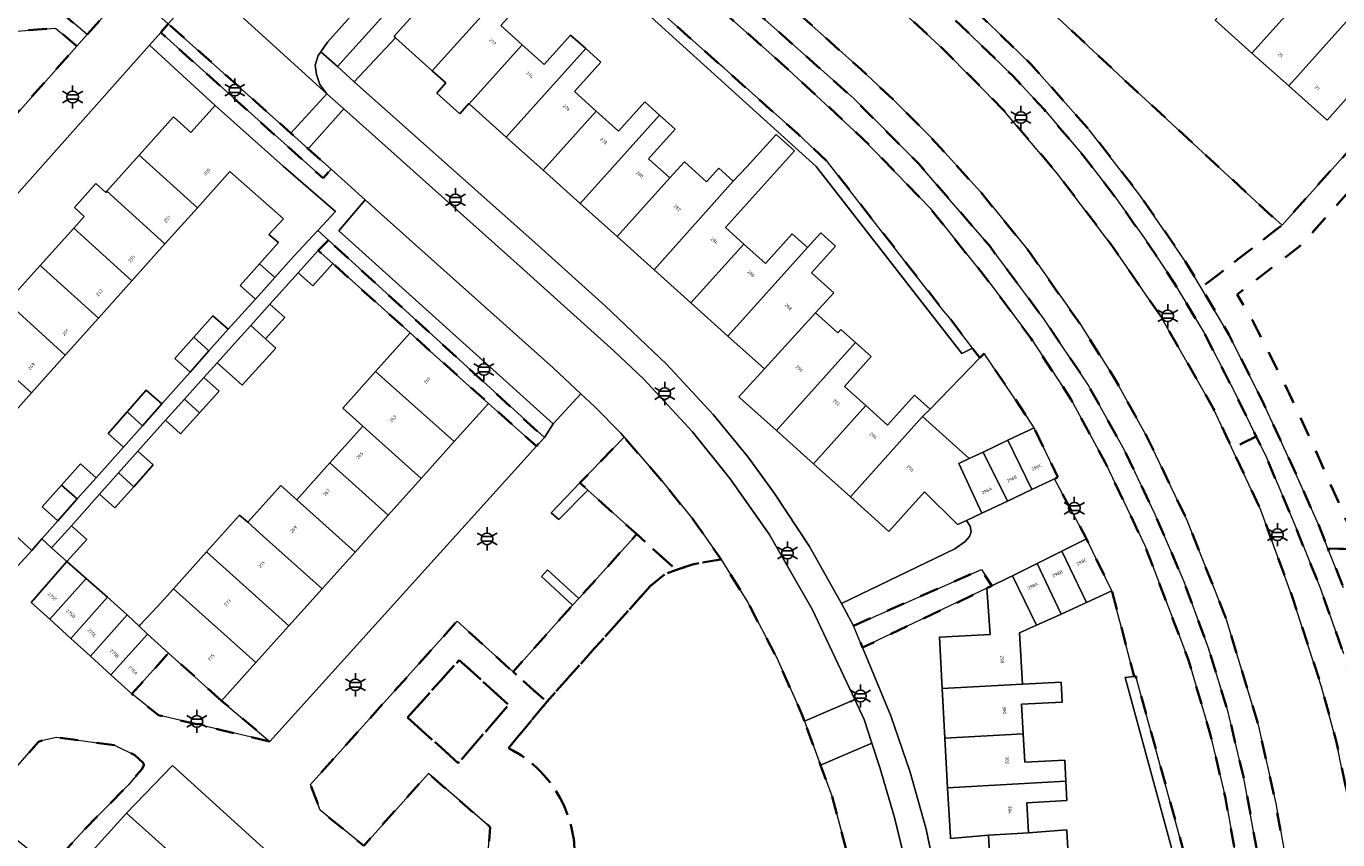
# Model space of a CAD drawing. Extents: x 105780 to 185197, y 477999 to 525027.
# Tile 98 of 256: x 106343 to 106486, y 479876 to 479965. Entities that reach past the tile are written whole.
import ezdxf
from ezdxf.enums import TextEntityAlignment as Align

# ---------------------------------------------------------------- set-up
doc = ezdxf.new("R2010")
doc.units = 0
doc.linetypes.add('XX-HIDDEN', pattern=[4, 2, -2])
for name, color, linetype, lineweight in [('B-GV-GR-HAAG_01-G', 252, 'GR-HAAG1', 13), ('B-GV-GR-MATERIAALGRENS-G', 252, 'XX-HIDDEN', 35), ('B-RO-IE-MEUBILAIR_WEGMEUBILAIR-S', 252, 'Continuous', 25), ('B-XX-KG-KADASTRAAL_BEBOUWING-G', 252, 'Continuous', 20), ('B1-WE-OG-BEBOUWING-T18', 7, 'Continuous', 18), ('B1-WE-OG-TERREIN_ERF-GV', 252, 'Continuous', 18), ('B1-WE-VH-VERHARDING_ASFALT-GV', 252, 'Continuous', 18), ('B1-WE-VH-VERHARDING_BETONSTRAATSTEEN-GV', 252, 'Continuous', 18), ('B1-WE-VH-VERHARDING_OPEN-GV', 252, 'Continuous', 18), ('B1-WE-VH-VERHARDING_TEGEL-GV', 252, 'Continuous', 18)]:
    doc.layers.add(name, color=color, linetype=linetype, lineweight=lineweight)
doc.styles.add('NLCS-ISO', font='NLCS-ISO.ttf')
doc.styles.add('NLCS-ISO-M200-T18', font='NLCS-ISO.ttf', dxfattribs={"height": 0.36})
doc.linetypes.add('GR-HAAG1', pattern='A,6,[176,NLCS.shx,S=0.125,R=0,X=0,Y=0],-2', length=8)

# ---------------------------------------------------------------- blocks, each defined once
blk = doc.blocks.new('B-SIE-WEG_LICHTMAST-SO')
at = {"ltscale": 0.1}
for p, q in [((-1.1, 0.63), (-2.19, 1.27)), ((0, 1.27), (0, 2.53)), ((1.1, 0.63), (2.19, 1.27)), ((-1.1, -0.63), (-2.19, -1.27)), ((0, -1.27), (0, -2.53)), ((1.1, -0.63), (2.19, -1.27))]:
    blk.add_line(p, q, dxfattribs=at)
at = {"flags": 128}
for points in [[(-1.16, 0.5), (1.16, 0.5)], [(-1.16, -0.5), (1.16, -0.5)]]:
    blk.add_lwpolyline(points, dxfattribs=at)
at = {"ltscale": 0.1}
blk.add_circle((0, 0), 1.27, dxfattribs=at)
at = {"style": 'NLCS-ISO'}
blk.add_attdef('TYPE', text='', height=1.8, dxfattribs=at).set_placement((0, 2.53), align=Align.BOTTOM_CENTER)

msp = doc.modelspace()

# ---------------------------------------------------------------- linework, layer by layer
at = {"layer": 'B-GV-GR-HAAG_01-G', "flags": 128}
msp.add_lwpolyline([(106389.041, 479970.634), (106391.125, 479972.892), (106394.65, 479976.711), (106396.89, 479979.139), (106395, 479980.81), (106377.08, 479960.89), (106378.92, 479959.24), (106383.446, 479964.05), (106383.269, 479964.209)], close=True, dxfattribs=at)
at = {"layer": 'B-GV-GR-MATERIAALGRENS-G', "flags": 128}
for points in [[(106420.603, 479998.693), (106419.259, 480000), (106418.94, 480000.31), (106417.212, 479998.393), (106428.05, 479984.31), (106435.01, 479978.02), (106445.84, 479967.97), (106452.92, 479961.13), (106458.683, 479954.632), (106459.27, 479953.97), (106464.8, 479946.84), (106469.77, 479939.59), (106471.494, 479936.691), (106480.339, 479943.543), (106479.313, 479944.483), (106479.3, 479944.47), (106463.01, 479959.53), (106441.35, 479979.78), (106422.53, 479996.82)], [(106339.077, 479982.996), (106338.238, 479983.695), (106337.064, 479984.466), (106336.802, 479984.638), (106335.532, 479985.056), (106334.29, 479985.161), (106333.15, 479985.115), (106332.082, 479984.845), (106331.049, 479984.309), (106330.101, 479983.597), (106329.233, 479982.694), (106322.704, 479975.357), (106328.163, 479970.555), (106330.64, 479973.333), (106332.208, 479974.753), (106333.802, 479975.743), (106335.058, 479976.084), (106336.337, 479975.97), (106337.244, 479975.559), (106338.297, 479974.742), (106339.303, 479973.86), (106339.888, 479973.196), (106340.225, 479972.166), (106340.44, 479970.504), (106340.457, 479966.692), (106346.641, 479967.016), (106349.717, 479964.396), (106354.233, 479969.478), (106354.05, 479969.641)], [(106422.592, 479986.137), (106422.845, 479981.441), (106434.78, 479970.73), (106443.35, 479962.76), (106449.91, 479956.13), (106455.8, 479949.16), (106461.74, 479941.33), (106462.934, 479939.598), (106467.11, 479933.54), (106471.38, 479926.055), (106472.124, 479924.751), (106472.86, 479923.46), (106474.232, 479920.508), (106474.865, 479919.147), (106477.516, 479920.438), (106476.86, 479921.787), (106475.32, 479924.95), (106474.733, 479926.092), (106474.047, 479927.426), (106471.85, 479931.7), (106468.45, 479937.4), (106465.732, 479941.468), (106465.45, 479941.89), (106462.04, 479946.73), (106458.6, 479951.17), (106454.36, 479956.15), (106450.9, 479959.89), (106445.21, 479965.42), (106436.19, 479973.93)], [(106405.37, 479979.27), (106404.08, 479980.34), (106400.143, 479982.664), (106397.702, 479980.019), (106418.599, 479961.389), (106419.387, 479960.687), (106427.37, 479953.57), (106430.67, 479950.46), (106443.35, 479934.17), (106443.85, 479933.59), (106446.51, 479930.08), (106446.507, 479930.078), (106447.322, 479929.029), (106447.77, 479929.49), (106452.44, 479922.62), (106453.243, 479921.365), (106455.85, 479915.96), (106455.47, 479915.78), (106458.97, 479909.22), (106461.74, 479903.54), (106464.18, 479894.179), (106464.37, 479894.2), (106471.55, 479867.87), (106471.75, 479862.77), (106474.03, 479826.461), (106477.342, 479850.052), (106476.95, 479857.3), (106476.38, 479866.31), (106475.74, 479871.99), (106474.16, 479880.85), (106472.43, 479888.14), (106470.08, 479896.05), (106465.37, 479908.43), (106461.02, 479917.57), (106457.27, 479924.51), (106452.87, 479931.19), (106448.87, 479936.59), (106448.3, 479937.36), (106441.86, 479945.41), (106434.57, 479952.97), (106426.37, 479960.57), (106422.529, 479963.989), (106421.799, 479964.639)], [(106417.568, 479975.563), (106413.504, 479975.344), (106416.78, 479972.32), (106433.48, 479957.43), (106440.63, 479950.24), (106444.176, 479946.131), (106448.31, 479941.34), (106454.29, 479933.31), (106459.14, 479926.08), (106463.16, 479918.84), (106466.47, 479911.88), (106469.63, 479904.54), (106472.3, 479897.27), (106474.4, 479890.43), (106476.2, 479882.86), (106477.51, 479875.61), (106478.54, 479868.64), (106479.072, 479863.026), (106479.2, 479861.67), (106480.42, 479840.32), (106480.526, 479837.91), (106483.197, 479840.849), (106482.29, 479856.86), (106481.71, 479866.38), (106480.65, 479874.68), (106479.65, 479880.29), (106477.74, 479888.89), (106474.16, 479900.65), (106469.95, 479911.29), (106465.61, 479920.33), (106462.11, 479926.65), (106458.23, 479932.77), (106452.66, 479940.71), (106447.41, 479947.15), (106442, 479953.12), (106437.94, 479957.2), (106434.3, 479960.6)], [(106348.586, 479963.123), (106346.279, 479965.096), (106339.665, 479964.575), (106332.177, 479956.217), (106332.273, 479956.135), (106332.777, 479955.709), (106332.919, 479955.589), (106334.019, 479954.658), (106331.143, 479951.326), (106330.901, 479951.045), (106330.99, 479948.822), (106332.269, 479947.665), (106334.695, 479947.492)], [(106358.595, 479965.583), (106357.764, 479964.618), (106375.514, 479948.678), (106376.394, 479949.666), (106373.889, 479951.91), (106371.993, 479953.61)], [(106492.297, 479952.42), (106491.267, 479955.77), (106480.339, 479943.543), (106471.494, 479936.691), (106474.54, 479931.57), (106478.17, 479924.37), (106481.24, 479917.74), (106484.32, 479910.79), (106485.362, 479908.161), (106495.98, 479908), (106508.616, 479908.223), (106509.615, 479908.276), (106517.3, 479907.76), (106510.604, 479911.304), (106495.972, 479911), (106487.412, 479911.13), (106487.087, 479911.951), (106483.973, 479918.978), (106480.871, 479925.676), (106477.172, 479933.014), (106475.429, 479935.944), (106482.393, 479941.339), (106489.961, 479949.807)], [(106498.46, 479932.36), (106492.297, 479952.42), (106489.961, 479949.807), (106482.393, 479941.339), (106475.429, 479935.944), (106477.172, 479933.014), (106480.871, 479925.676), (106483.973, 479918.978), (106487.087, 479911.951), (106487.412, 479911.13), (106495.972, 479911), (106510.604, 479911.304), (106492.4, 479920.94)], [(106376.09, 479941.9), (106374.979, 479940.779), (106376.575, 479939.345), (106385.032, 479931.75), (106387.23, 479929.778), (106393.61, 479924.053), (106398.847, 479919.354), (106399.7, 479920.3)], [(106412.54, 479915.58), (106408.43, 479920.34), (106403.594, 479915.346), (106404.45, 479914.55), (106409.8, 479909.74), (106414.135, 479905.824), (106415.907, 479906.438), (106419.03, 479906.98), (106415.95, 479911.38)], [(106477.516, 479920.438), (106474.865, 479919.147), (106478.01, 479912.38), (106481.53, 479902.71), (106484.65, 479893.04), (106486.27, 479887.14), (106487.99, 479878.69), (106489.25, 479869.83), (106489.623, 479864.012), (106490.976, 479842.931), (106494.323, 479839.889), (106493.93, 479846.64), (106493.36, 479858.43), (106492.927, 479864.29), (106492.77, 479866.42), (106492.11, 479872.57), (106490.79, 479880.67), (106488.84, 479889.95), (106487.07, 479896.68), (106484.52, 479903.87), (106481.88, 479910.39), (106478.64, 479918.13)], [(106411.269, 479904.063), (106412.966, 479905.42), (106414.135, 479905.824), (106409.8, 479909.74), (106403.47, 479902.7), (106402.78, 479901.98), (106396.28, 479894.68), (106399.968, 479891.389)], [(106496.98, 479881.03), (106496.9, 479883.19), (106496.75, 479883.24), (106496.62, 479885.36), (106495.98, 479908), (106485.362, 479908.161), (106487.06, 479903.88), (106489.68, 479896.03), (106491.18, 479890.15), (106492.41, 479884.53), (106493.91, 479876.56), (106494.65, 479871.08), (106495.26, 479864.09), (106495.32, 479863.189), (106495.66, 479858.09), (106500.96, 479858.395), (106500.56, 479864.89), (106497.97, 479864.86)], [(106448.076, 479903.82), (106448.615, 479904.084), (106447.48, 479905.89), (106433.5, 479899.72), (106434.484, 479897.333)], [(106364.417, 479891.517), (106358.611, 479896.727), (106354.599, 479892.256), (106357.53, 479889.94), (106369.71, 479887.05)], [(106384.743, 479889.682), (106390.291, 479884.696), (106395.801, 479891.062), (106390.396, 479895.972)], [(106384.743, 479889.682), (106390.396, 479895.972), (106395.801, 479891.062), (106390.291, 479884.696)], [(106355.92, 479884.44), (106355.87, 479884.69), (106354.94, 479885.56), (106352.7, 479886.64), (106346.38, 479887.52), (106344.89, 479887.21), (106344.39, 479887.03), (106339.06, 479880.93), (106339.11, 479879.3), (106339.28, 479878.6), (106340.27, 479877.69), (106344.22, 479874.51), (106345.11, 479874.11), (106346.17, 479874.25), (106346.73, 479874.51), (106349.502, 479877.496), (106354.19, 479882.27), (106355.71, 479884.02)]]:
    msp.add_lwpolyline(points, close=True, dxfattribs=at)
for points in [[(106428.133, 479889.287), (106427.82, 479890.14), (106425.1, 479896.2), (106421.95, 479902.25), (106419.03, 479906.98), (106415.907, 479906.438), (106414.135, 479905.824), (106412.966, 479905.42), (106411.269, 479904.063), (106399.968, 479891.389), (106395.788, 479886.344)], [(106395.788, 479886.344), (106399.968, 479891.389), (106396.28, 479894.68), (106390.18, 479900.22), (106374.13, 479882.36), (106375.19, 479879.54), (106379.96, 479875.66), (106387.02, 479883.56), (106393.79, 479877.7), (106393.52, 479874.53), (106396.092, 479871.735), (106402.811, 479872.081)], [(106402.811, 479872.081), (106433.116, 479873.64), (106431.13, 479881.11), (106429.899, 479884.468), (106428.133, 479889.287)]]:
    msp.add_lwpolyline(points, dxfattribs=at)
for points in [[(106395.788, 479886.344, -0.3326955), (106402.811, 479872.081)], [(106402.811, 479872.081, 0.3326955), (106395.788, 479886.344)]]:
    msp.add_lwpolyline(points, format="xyb", dxfattribs=at)
at = {"layer": 'B-XX-KG-KADASTRAAL_BEBOUWING-G', "flags": 128}
for points in [[(106396.16, 479970.146), (106396.88, 479970.97), (106398.447, 479972.715), (106396.519, 479974.447), (106394.221, 479971.889), (106394.551, 479971.592), (106391.614, 479968.322), (106389.041, 479970.634), (106383.269, 479964.209), (106383.446, 479964.05), (106387.456, 479960.446)], [(106483.659, 479969.767), (106479.626, 479973.374), (106473.019, 479965.983), (106477.052, 479962.377)], [(106394.928, 479965.372), (106397.852, 479968.626), (106396.16, 479970.146), (106387.456, 479960.446), (106388.945, 479959.109), (106387.943, 479957.993), (106390.45, 479955.741), (106391.452, 479956.857), (106391.493, 479956.82), (106397.281, 479963.258)], [(106487.693, 479966.161), (106483.659, 479969.767), (106477.052, 479962.377), (106481.086, 479958.77)], [(106487.693, 479966.161), (106481.086, 479958.77), (106485.269, 479955.03), (106491.876, 479962.421)], [(106404.226, 479962.86), (106402.569, 479964.349), (106399.665, 479961.116), (106397.281, 479963.258), (106391.493, 479956.82), (106395.535, 479953.188)], [(106405.379, 479956.02), (106402.984, 479958.172), (106405.869, 479961.384), (106404.226, 479962.86), (106395.535, 479953.188), (106399.574, 479949.559)], [(106363.715, 479956.645), (106361.07, 479953.695), (106359.176, 479955.393), (106355.411, 479951.194), (106361.768, 479945.452), (106365.33, 479949.424), (106371.17, 479944.24), (106369.591, 479942.531), (106370.643, 479941.635), (106368.571, 479939.308), (106370.226, 479937.812), (106372.309, 479940.151), (106374.926, 479942.962), (106376.87, 479945.05), (106371.145, 479949.985)], [(106412.281, 479955.577), (106410.673, 479957.021), (106407.811, 479953.835), (106405.379, 479956.02), (106399.574, 479949.559), (106403.613, 479945.93)], [(106413.417, 479948.716), (106411.089, 479950.807), (106413.993, 479954.038), (106412.281, 479955.577), (106403.613, 479945.93), (106407.653, 479942.301)], [(106421.85, 479949.93), (106420.354, 479948.365), (106411.692, 479938.672), (106415.732, 479935.042), (106421.516, 479941.48), (106419.494, 479943.297), (106427.03, 479951.682), (106425.035, 479953.474)], [(106355.411, 479951.194), (106351.874, 479947.249), (106358.216, 479941.49), (106361.768, 479945.452)], [(106420.354, 479948.365), (106418.775, 479949.784), (106417.443, 479948.301), (106415.009, 479950.488), (106413.417, 479948.716), (106407.653, 479942.301), (106411.692, 479938.672)], [(106351.874, 479947.249), (106351.771, 479947.134), (106350.683, 479948.109), (106348.326, 479945.48), (106349.414, 479944.505), (106348.259, 479943.217), (106354.6, 479937.457), (106358.216, 479941.49)], [(106348.259, 479943.217), (106344.602, 479939.139), (106350.946, 479933.381), (106354.6, 479937.457)], [(106428.46, 479941.084), (106426.791, 479942.583), (106423.887, 479939.35), (106421.516, 479941.48), (106415.732, 479935.042), (106419.771, 479931.413)], [(106428.46, 479941.084), (106419.771, 479931.413), (106423.75, 479927.838), (106429.346, 479933.946), (106431.332, 479936.156), (106428.902, 479938.339), (106431.525, 479941.259), (106429.915, 479942.704)], [(106376.575, 479939.345), (106374.979, 479940.779), (106372.792, 479938.344), (106374.387, 479936.911)], [(106344.602, 479939.139), (106340.984, 479935.104), (106347.31, 479929.326), (106350.946, 479933.381)], [(106370.226, 479937.812), (106368.571, 479939.308), (106366.465, 479936.943), (106368.13, 479935.459)], [(106340.984, 479935.104), (106337.248, 479930.938), (106343.622, 479925.214), (106347.31, 479929.326)], [(106369.708, 479934.915), (106367.601, 479932.572), (106369.235, 479931.106), (106371.343, 479933.436)], [(106365.136, 479932.153), (106363.457, 479933.642), (106361.378, 479931.3), (106363.038, 479929.792)], [(106433.73, 479930.7), (106432.118, 479932.149), (106431.774, 479931.766), (106429.346, 479933.946), (106423.75, 479927.838), (106420.947, 479924.779), (106421.037, 479924.698), (106425.076, 479921.069)], [(106370.341, 479930.105), (106369.235, 479931.106), (106367.601, 479932.572), (106365.509, 479930.245), (106363.94, 479928.491), (106365.597, 479927.004), (106366.663, 479926.04)], [(106387.23, 479929.778), (106385.032, 479931.75), (106381.245, 479927.53), (106389.851, 479919.863), (106393.61, 479924.053)], [(106337.248, 479930.938), (106333.673, 479926.95), (106340.062, 479921.243), (106343.622, 479925.214)], [(106363.038, 479929.792), (106361.378, 479931.3), (106359.307, 479928.966), (106360.983, 479927.479)], [(106434.845, 479923.817), (106432.514, 479925.912), (106435.438, 479929.166), (106433.73, 479930.7), (106425.076, 479921.069), (106429.115, 479917.44)], [(106381.245, 479927.53), (106377.666, 479923.542), (106379.865, 479921.569), (106386.245, 479915.845), (106389.851, 479919.863)], [(106364.137, 479925.39), (106362.49, 479926.869), (106360.372, 479924.512), (106362.021, 479923.032)], [(106357.874, 479923.991), (106356.192, 479925.479), (106354.104, 479923.121), (106355.759, 479921.608)], [(106441.05, 479922.598), (106441.861, 479923.404), (106440.16, 479924.932), (106437.231, 479921.673), (106434.845, 479923.817), (106429.115, 479917.44), (106433.155, 479913.81)], [(106355.759, 479921.608), (106354.104, 479923.121), (106352.008, 479920.754), (106353.684, 479919.27)], [(106362.021, 479923.032), (106360.372, 479924.512), (106358.292, 479922.197), (106359.941, 479920.715)], [(106446.155, 479918.012), (106441.05, 479922.598), (106433.155, 479913.81), (106437.343, 479910.047), (106441.241, 479914.386), (106444.861, 479910.782), (106445.848, 479911.238), (106447.523, 479912.029), (106445.019, 479917.476)], [(106379.865, 479921.569), (106376.249, 479917.539), (106382.629, 479911.814), (106386.245, 479915.845)], [(106453.243, 479921.365), (106450.382, 479920.012), (106453.004, 479914.616), (106455.47, 479915.78), (106455.85, 479915.96)], [(106355.264, 479918.824), (106353.144, 479916.449), (106354.829, 479914.937), (106356.949, 479917.33)], [(106450.382, 479920.012), (106447.66, 479918.724), (106450.321, 479913.349), (106453.004, 479914.616)], [(106350.695, 479915.909), (106348.98, 479917.436), (106346.918, 479915.119), (106348.63, 479913.589)], [(106376.249, 479917.539), (106372.633, 479913.51), (106379.013, 479907.785), (106382.629, 479911.814)], [(106447.66, 479918.724), (106447.274, 479918.541), (106446.155, 479918.012), (106445.019, 479917.476), (106447.523, 479912.029), (106450.321, 479913.349)], [(106354.829, 479914.937), (106353.144, 479916.449), (106351.06, 479914.114), (106352.763, 479912.605)], [(106348.63, 479913.589), (106346.918, 479915.119), (106344.803, 479912.744), (106346.519, 479911.217)], [(106372.633, 479913.51), (106370.894, 479915.071), (106367.278, 479911.041), (106369.018, 479909.48), (106375.398, 479903.755), (106379.013, 479907.785)], [(106369.018, 479909.48), (106367.278, 479911.041), (106366.394, 479911.834), (106362.779, 479907.804), (106371.782, 479899.725), (106375.398, 479903.755)], [(106349.674, 479909.158), (106348.024, 479910.66), (106345.84, 479908.261), (106347.49, 479906.759)], [(106343.66, 479907.95), (106341.88, 479909.6), (106339.585, 479907.053), (106341.383, 479905.424)], [(106458.97, 479909.22), (106456.253, 479907.869), (106458.959, 479902.266), (106461.74, 479903.54)], [(106362.779, 479907.804), (106359.163, 479903.773), (106368.166, 479895.695), (106371.782, 479899.725)], [(106456.253, 479907.869), (106453.584, 479906.542), (106456.21, 479901.006), (106458.959, 479902.266)], [(106349.622, 479904.9), (106347.49, 479906.759), (106343.617, 479902.274), (106345.641, 479900.428)], [(106453.584, 479906.542), (106450.867, 479905.191), (106453.515, 479899.786), (106454.741, 479900.333), (106456.21, 479901.006)], [(106351.954, 479902.866), (106349.622, 479904.9), (106345.641, 479900.428), (106347.927, 479898.342)], [(106453.515, 479899.786), (106450.867, 479905.191), (106450.401, 479904.959), (106448.615, 479904.084), (106448.076, 479903.82), (106448.445, 479898.779), (106442.883, 479898.474), (106443.192, 479892.852), (106451.962, 479893.333), (106451.653, 479898.955)], [(106359.163, 479903.773), (106357.42, 479901.83), (106355.48, 479899.79), (106355.402, 479899.672), (106356.319, 479898.807), (106358.611, 479896.727), (106364.417, 479891.517), (106368.166, 479895.695)], [(106354.102, 479900.899), (106351.954, 479902.866), (106347.927, 479898.342), (106350.074, 479896.384)], [(106354.102, 479900.899), (106350.074, 479896.384), (106352.312, 479894.342), (106356.319, 479898.807), (106355.402, 479899.672)], [(106358.611, 479896.727), (106356.319, 479898.807), (106352.312, 479894.342), (106354.599, 479892.256)], [(106456.185, 479893.565), (106451.962, 479893.333), (106443.192, 479892.852), (106443.49, 479887.43), (106452.043, 479887.899), (106451.865, 479891.133), (106456.305, 479891.377)], [(106452.043, 479887.899), (106443.49, 479887.43), (106443.787, 479882.007), (106456.718, 479882.717), (106456.591, 479885.027), (106452.214, 479884.786)], [(106456.718, 479882.717), (106443.787, 479882.007), (106444.085, 479876.585), (106444.092, 479876.46), (106448.257, 479876.814), (106452.638, 479877.055), (106452.456, 479880.352), (106456.834, 479880.592)], [(106358.206, 479875.45), (106354.021, 479879.212), (106348.237, 479872.796), (106346.24, 479870.74), (106350.55, 479866.77), (106351.074, 479867.372), (106352.47, 479868.977)], [(106452.638, 479877.055), (106448.257, 479876.814), (106448.555, 479871.392), (106463.093, 479872.19), (106462.93, 479874.43), (106461.375, 479874.31), (106457.011, 479874.07), (106456.835, 479877.285), (106456.828, 479877.413)]]:
    msp.add_lwpolyline(points, close=True, dxfattribs=at)
at = {"layer": 'B1-WE-OG-TERREIN_ERF-GV', "flags": 128}
for points in [[(106397.702, 479980.019), (106396.89, 479979.139), (106409.84, 479967.69), (106429.43, 479949.95), (106445.34, 479929.49), (106446.507, 479930.078), (106446.51, 479930.08), (106443.85, 479933.59), (106443.35, 479934.17), (106430.67, 479950.46), (106427.37, 479953.57), (106419.387, 479960.687), (106418.599, 479961.389)], [(106415.732, 479935.042), (106411.692, 479938.672), (106407.653, 479942.301), (106403.613, 479945.93), (106399.574, 479949.559), (106395.535, 479953.188), (106391.493, 479956.82), (106391.452, 479956.857), (106390.45, 479955.741), (106387.943, 479957.993), (106388.945, 479959.109), (106387.456, 479960.446), (106383.446, 479964.05), (106378.92, 479959.24), (106399.03, 479941.31), (106406.34, 479934.72), (106413.07, 479928.35), (106418.16, 479922.83), (106421.97, 479918.18), (106424.85, 479914.19), (106428.69, 479908.39), (106432.17, 479902.14), (106444.57, 479908.13), (106445.7, 479908.95), (106446.18, 479909.5), (106446.36, 479909.98), (106446.25, 479910.61), (106445.848, 479911.238), (106444.861, 479910.782), (106441.241, 479914.386), (106437.343, 479910.047), (106433.155, 479913.81), (106429.115, 479917.44), (106425.076, 479921.069), (106421.037, 479924.698), (106420.947, 479924.779), (106423.75, 479927.838), (106419.771, 479931.413)], [(106379.865, 479921.569), (106377.666, 479923.542), (106381.245, 479927.53), (106385.032, 479931.75), (106376.575, 479939.345), (106374.387, 479936.911), (106372.792, 479938.344), (106369.708, 479934.915), (106371.343, 479933.436), (106369.235, 479931.106), (106370.341, 479930.105), (106366.663, 479926.04), (106365.597, 479927.004), (106363.94, 479928.491), (106362.49, 479926.869), (106364.137, 479925.39), (106362.021, 479923.032), (106359.941, 479920.715), (106358.292, 479922.197), (106355.264, 479918.824), (106356.949, 479917.33), (106354.829, 479914.937), (106352.763, 479912.605), (106351.06, 479914.114), (106348.024, 479910.66), (106349.674, 479909.158), (106347.49, 479906.759), (106349.622, 479904.9), (106351.954, 479902.866), (106354.102, 479900.899), (106355.402, 479899.672), (106355.48, 479899.79), (106357.42, 479901.83), (106359.163, 479903.773), (106362.779, 479907.804), (106366.394, 479911.834), (106367.278, 479911.041), (106370.894, 479915.071), (106372.633, 479913.51), (106376.249, 479917.539)], [(106447.77, 479929.49), (106447.322, 479929.029), (106441.861, 479923.404), (106441.05, 479922.598), (106446.155, 479918.012), (106447.274, 479918.541), (106447.66, 479918.724), (106450.382, 479920.012), (106453.243, 479921.365), (106452.44, 479922.62)], [(106398.847, 479919.354), (106393.61, 479924.053), (106389.851, 479919.863), (106386.245, 479915.845), (106382.629, 479911.814), (106379.013, 479907.785), (106375.398, 479903.755), (106371.782, 479899.725), (106368.166, 479895.695), (106364.417, 479891.517), (106369.71, 479887.05)], [(106471.75, 479862.77), (106471.55, 479867.87), (106464.37, 479894.2), (106464.18, 479894.179), (106463.21, 479894.07), (106470.36, 479867.65), (106470.73, 479861.99), (106472.772, 479823.57), (106474.21, 479823.59), (106474.03, 479826.461)], [(106359.05, 479884.42), (106354.021, 479879.212), (106358.206, 479875.45), (106362.23, 479871.833), (106366.234, 479868.235), (106370.289, 479864.589), (106374.296, 479860.988), (106378.399, 479857.368), (106383.682, 479857.668), (106389.08, 479857.974), (106394.463, 479858.279), (106399.8, 479858.582), (106405.194, 479858.888), (106410.667, 479859.198), (106416.171, 479859.51), (106421.539, 479859.814), (106427.087, 479860.129), (106427.258, 479857.265), (106430.58, 479857.45), (106430.296, 479862.39), (106430.238, 479863.41), (106430.02, 479867.2), (106380.91, 479864.55)]]:
    msp.add_lwpolyline(points, close=True, dxfattribs=at)
for points in [[(106441.35, 479979.78), (106463.01, 479959.53), (106479.3, 479944.47), (106479.313, 479944.483), (106480.339, 479943.543), (106491.267, 479955.77)], [(106394.928, 479965.372), (106397.281, 479963.258), (106399.665, 479961.116), (106402.569, 479964.349), (106404.226, 479962.86), (106405.869, 479961.384), (106402.984, 479958.172), (106405.379, 479956.02), (106407.811, 479953.835), (106410.673, 479957.021), (106412.281, 479955.577), (106413.993, 479954.038), (106411.089, 479950.807), (106413.417, 479948.716), (106415.009, 479950.488), (106417.443, 479948.301), (106418.775, 479949.784), (106420.354, 479948.365), (106421.85, 479949.93), (106425.035, 479953.474), (106427.03, 479951.682), (106419.494, 479943.297), (106421.516, 479941.48), (106423.887, 479939.35), (106426.791, 479942.583), (106428.46, 479941.084), (106429.915, 479942.704), (106431.525, 479941.259), (106428.902, 479938.339), (106431.332, 479936.156), (106429.346, 479933.946), (106431.774, 479931.766), (106432.118, 479932.149), (106433.73, 479930.7), (106435.438, 479929.166), (106432.514, 479925.912), (106434.845, 479923.817), (106437.231, 479921.673), (106440.16, 479924.932), (106441.861, 479923.404), (106447.322, 479929.029), (106446.507, 479930.078), (106445.34, 479929.49), (106429.43, 479949.95), (106409.84, 479967.69)], [(106491.876, 479962.421), (106485.269, 479955.03), (106481.086, 479958.77), (106477.052, 479962.377), (106473.019, 479965.983)], [(106340.984, 479935.104), (106344.602, 479939.139), (106348.259, 479943.217), (106349.414, 479944.505), (106348.326, 479945.48), (106350.683, 479948.109), (106351.771, 479947.134), (106351.874, 479947.249), (106355.411, 479951.194), (106359.176, 479955.393), (106361.07, 479953.695), (106363.715, 479956.645), (106356.532, 479963.231), (106316.113, 479917.747)], [(106341.88, 479909.6), (106343.66, 479907.95), (106344.778, 479909.227), (106346.519, 479911.217), (106344.803, 479912.744), (106346.918, 479915.119), (106348.98, 479917.436), (106350.695, 479915.909), (106353.684, 479919.27), (106352.008, 479920.754), (106354.104, 479923.121), (106356.192, 479925.479), (106357.874, 479923.991), (106360.983, 479927.479), (106359.307, 479928.966), (106361.378, 479931.3), (106363.457, 479933.642), (106365.136, 479932.153), (106368.13, 479935.459), (106366.465, 479936.943), (106368.571, 479939.308), (106370.643, 479941.635), (106369.591, 479942.531), (106371.17, 479944.24), (106365.33, 479949.424), (106361.768, 479945.452), (106358.216, 479941.49), (106354.6, 479937.457), (106350.946, 479933.381), (106347.31, 479929.326), (106343.622, 479925.214), (106340.062, 479921.243)], [(106448.555, 479871.392), (106448.257, 479876.814), (106444.092, 479876.46), (106444.085, 479876.585), (106443.787, 479882.007), (106443.49, 479887.43), (106443.192, 479892.852), (106442.883, 479898.474), (106448.445, 479898.779), (106448.076, 479903.82), (106434.484, 479897.333), (106437.56, 479889.87), (106439.69, 479883.71), (106441.44, 479877.46), (106442.93, 479870.23)], [(106470.36, 479867.65), (106463.21, 479894.07), (106464.18, 479894.179), (106461.74, 479903.54), (106458.959, 479902.266), (106456.21, 479901.006), (106454.741, 479900.333), (106453.515, 479899.786), (106451.653, 479898.955), (106451.962, 479893.333), (106456.185, 479893.565), (106456.305, 479891.377), (106451.865, 479891.133), (106452.043, 479887.899), (106452.214, 479884.786), (106456.591, 479885.027), (106456.718, 479882.717), (106456.834, 479880.592), (106452.456, 479880.352), (106452.638, 479877.055), (106456.828, 479877.413), (106456.835, 479877.285), (106457.011, 479874.07)]]:
    msp.add_lwpolyline(points, dxfattribs=at)
at = {"layer": 'B1-WE-VH-VERHARDING_ASFALT-GV', "flags": 128}
for points in [[(106365.698, 479967.209), (106375.938, 479957.915), (106375.15, 479958.95), (106374.81, 479960.01), (106374.65, 479961.05), (106374.97, 479962.09), (106375.265, 479962.517), (106376, 479963.58), (106394.09, 479983.84)], [(106405.37, 479979.27), (106421.799, 479964.639), (106422.529, 479963.989), (106426.37, 479960.57), (106434.57, 479952.97), (106441.86, 479945.41), (106448.3, 479937.36), (106448.87, 479936.59), (106452.87, 479931.19), (106457.27, 479924.51), (106461.02, 479917.57), (106465.37, 479908.43), (106470.08, 479896.05), (106472.43, 479888.14), (106474.16, 479880.85), (106475.74, 479871.99)], [(106417.568, 479975.563), (106434.3, 479960.6), (106437.94, 479957.2), (106442, 479953.12), (106447.41, 479947.15), (106452.66, 479940.71), (106458.23, 479932.77), (106462.11, 479926.65), (106465.61, 479920.33), (106469.95, 479911.29), (106474.16, 479900.65), (106477.74, 479888.89), (106479.65, 479880.29), (106480.65, 479874.68)], [(106477.51, 479875.61), (106476.2, 479882.86), (106474.4, 479890.43), (106472.3, 479897.27), (106469.63, 479904.54), (106466.47, 479911.88), (106463.16, 479918.84), (106459.14, 479926.08), (106454.29, 479933.31), (106448.31, 479941.34), (106444.176, 479946.131), (106440.63, 479950.24), (106433.48, 479957.43), (106416.78, 479972.32)], [(106487.99, 479878.69), (106486.27, 479887.14), (106484.65, 479893.04), (106481.53, 479902.71), (106478.01, 479912.38), (106474.865, 479919.147), (106474.232, 479920.508), (106472.86, 479923.46), (106472.124, 479924.751), (106471.38, 479926.055), (106467.11, 479933.54), (106462.934, 479939.598), (106461.74, 479941.33), (106455.8, 479949.16), (106449.91, 479956.13), (106443.35, 479962.76), (106434.78, 479970.73)], [(106487.06, 479903.88), (106485.362, 479908.161), (106484.32, 479910.79), (106481.24, 479917.74), (106478.17, 479924.37), (106474.54, 479931.57), (106471.494, 479936.691), (106469.77, 479939.59), (106464.8, 479946.84), (106459.27, 479953.97), (106458.683, 479954.632), (106452.92, 479961.13), (106445.84, 479967.97)], [(106445.21, 479965.42), (106450.9, 479959.89), (106454.36, 479956.15), (106458.6, 479951.17), (106462.04, 479946.73), (106465.45, 479941.89), (106465.732, 479941.468), (106468.45, 479937.4), (106471.85, 479931.7), (106474.047, 479927.426), (106474.733, 479926.092), (106475.32, 479924.95), (106476.86, 479921.787), (106477.516, 479920.438), (106478.64, 479918.13), (106481.88, 479910.39), (106484.52, 479903.87), (106487.07, 479896.68)]]:
    msp.add_lwpolyline(points, dxfattribs=at)
for points in [[(106365.698, 479967.209), (106362.564, 479970.009), (106358.595, 479965.583), (106371.993, 479953.61), (106375.938, 479957.915)], [(106424.28, 479909.74), (106420.01, 479915.78), (106415.9, 479920.94), (106410.58, 479926.7), (106407.35, 479929.77), (106400.014, 479936.373), (106397.05, 479939.04), (106377.776, 479956.255), (106373.889, 479951.91), (106376.394, 479949.666), (106380.129, 479946.319), (106390.429, 479937.089), (106400.66, 479927.92), (106403.69, 479925.11), (106405.2, 479923.71), (106408.05, 479920.78), (106408.43, 479920.34), (106412.54, 479915.58), (106415.95, 479911.38), (106419.03, 479906.98), (106421.95, 479902.25), (106425.1, 479896.2), (106427.82, 479890.14), (106428.133, 479889.287), (106433.633, 479891.656), (106429.02, 479901.47)], [(106441.2, 479858.5), (106440.47, 479866.21), (106439.28, 479873.33), (106437.98, 479878.74), (106436.38, 479884.2), (106435.51, 479886.873), (106429.899, 479884.468), (106431.13, 479881.11), (106433.116, 479873.64), (106434.257, 479867.43), (106434.7, 479865.02), (106434.82, 479863.46), (106434.89, 479862.58), (106435.46, 479855.34), (106435.657, 479851.852), (106436.304, 479840.4), (106436.57, 479833.41), (106436.83, 479826.46), (106437.111, 479822.1), (106437.167, 479821.228), (106443.25, 479821.62), (106441.75, 479847.94)]]:
    msp.add_lwpolyline(points, close=True, dxfattribs=at)
at = {"layer": 'B1-WE-VH-VERHARDING_BETONSTRAATSTEEN-GV', "flags": 128}
for points in [[(106304.296, 479927.84), (106294.002, 479927.286), (106284.405, 479926.77), (106284.724, 479922.083), (106279.093, 479921.809), (106276.879, 479924.19), (106270.421, 479917.002), (106269.901, 479916.369), (106269.632, 479915.774), (106269.569, 479915.224), (106276.923, 479915.623), (106316.113, 479917.747), (106356.532, 479963.231), (106357.764, 479964.618), (106358.595, 479965.583), (106354.233, 479969.478), (106349.717, 479964.396), (106348.586, 479963.123), (106334.695, 479947.492), (106331.118, 479943.466), (106313.352, 479923.475), (106304.454, 479923.042)], [(106377.776, 479956.255), (106375.938, 479957.915), (106371.993, 479953.61), (106373.889, 479951.91)], [(106456.253, 479907.869), (106458.97, 479909.22), (106455.47, 479915.78), (106453.004, 479914.616), (106450.321, 479913.349), (106447.523, 479912.029), (106445.848, 479911.238), (106446.25, 479910.61), (106446.36, 479909.98), (106446.18, 479909.5), (106445.7, 479908.95), (106444.57, 479908.13), (106432.17, 479902.14), (106433.5, 479899.72), (106447.48, 479905.89), (106448.615, 479904.084), (106450.401, 479904.959), (106450.867, 479905.191), (106453.584, 479906.542)], [(106434.67, 479889.45), (106433.633, 479891.656), (106428.133, 479889.287), (106429.899, 479884.468), (106435.51, 479886.873)], [(106355.92, 479884.44), (106355.71, 479884.02), (106354.19, 479882.27), (106349.502, 479877.496), (106346.73, 479874.51), (106346.17, 479874.25), (106345.11, 479874.11), (106344.22, 479874.51), (106340.27, 479877.69), (106339.28, 479878.6), (106339.11, 479879.3), (106339.06, 479880.93), (106344.39, 479887.03), (106344.89, 479887.21), (106346.38, 479887.52), (106352.7, 479886.64), (106354.94, 479885.56), (106355.87, 479884.69)]]:
    msp.add_lwpolyline(points, close=True, dxfattribs=at)
for points in [[(106393.52, 479874.53), (106393.79, 479877.7), (106387.02, 479883.56), (106379.96, 479875.66), (106375.19, 479879.54), (106374.13, 479882.36), (106390.18, 479900.22), (106396.28, 479894.68), (106402.78, 479901.98), (106399.4, 479905.11), (106400.06, 479905.84), (106403.47, 479902.7), (106409.8, 479909.74), (106404.45, 479914.55), (106401.3, 479911.34), (106400.44, 479912.09), (106403.594, 479915.346), (106408.43, 479920.34), (106408.05, 479920.78), (106405.2, 479923.71), (106403.69, 479925.11), (106400.68, 479921.82), (106399.7, 479920.3), (106398.847, 479919.354), (106369.71, 479887.05), (106357.53, 479889.94), (106354.599, 479892.256), (106352.312, 479894.342), (106350.074, 479896.384), (106347.927, 479898.342), (106345.641, 479900.428), (106343.617, 479902.274), (106347.49, 479906.759), (106345.84, 479908.261), (106344.778, 479909.227), (106343.66, 479907.95), (106341.383, 479905.424)], [(106348.237, 479872.796), (106354.021, 479879.212), (106359.05, 479884.42), (106380.91, 479864.55)]]:
    msp.add_lwpolyline(points, dxfattribs=at)
at = {"layer": 'B1-WE-VH-VERHARDING_OPEN-GV', "flags": 128}
for points in [[(106404.45, 479914.55), (106403.594, 479915.346), (106400.44, 479912.09), (106401.3, 479911.34)], [(106400.06, 479905.84), (106399.4, 479905.11), (106402.78, 479901.98), (106403.47, 479902.7)]]:
    msp.add_lwpolyline(points, close=True, dxfattribs=at)
at = {"layer": 'B1-WE-VH-VERHARDING_TEGEL-GV', "flags": 128}
for points in [[(106395, 479980.81), (106396.89, 479979.139), (106397.702, 479980.019), (106400.143, 479982.664), (106398.232, 479983.792), (106397.54, 479984.2), (106396.55, 479984.58), (106395.54, 479984.57), (106394.81, 479984.37), (106394.09, 479983.84), (106376, 479963.58), (106375.265, 479962.517), (106377.08, 479960.89)], [(106357.764, 479964.618), (106356.532, 479963.231), (106363.715, 479956.645), (106371.145, 479949.985), (106376.87, 479945.05), (106374.926, 479942.962), (106376.09, 479941.9), (106399.7, 479920.3), (106400.68, 479921.82), (106377.22, 479942.93), (106380.129, 479946.319), (106376.394, 479949.666), (106375.514, 479948.678)], [(106390.429, 479937.089), (106380.129, 479946.319), (106377.22, 479942.93), (106400.68, 479921.82), (106403.69, 479925.11), (106400.66, 479927.92)], [(106362.49, 479926.869), (106363.94, 479928.491), (106365.509, 479930.245), (106367.601, 479932.572), (106369.708, 479934.915), (106372.792, 479938.344), (106374.979, 479940.779), (106376.09, 479941.9), (106374.926, 479942.962), (106372.309, 479940.151), (106370.226, 479937.812), (106368.13, 479935.459), (106365.136, 479932.153), (106363.038, 479929.792), (106360.983, 479927.479), (106357.874, 479923.991), (106355.759, 479921.608), (106353.684, 479919.27), (106350.695, 479915.909), (106348.63, 479913.589), (106346.519, 479911.217), (106344.778, 479909.227), (106345.84, 479908.261), (106348.024, 479910.66), (106351.06, 479914.114), (106353.144, 479916.449), (106355.264, 479918.824), (106358.292, 479922.197), (106360.372, 479924.512)]]:
    msp.add_lwpolyline(points, close=True, dxfattribs=at)
for points in [[(106339.665, 479964.575), (106346.279, 479965.096), (106348.586, 479963.123), (106349.717, 479964.396), (106346.641, 479967.016), (106340.457, 479966.692)], [(106442.93, 479870.23), (106441.44, 479877.46), (106439.69, 479883.71), (106437.56, 479889.87), (106434.484, 479897.333), (106433.5, 479899.72), (106432.17, 479902.14), (106428.69, 479908.39), (106424.85, 479914.19), (106421.97, 479918.18), (106418.16, 479922.83), (106413.07, 479928.35), (106406.34, 479934.72), (106399.03, 479941.31), (106378.92, 479959.24), (106377.08, 479960.89), (106375.265, 479962.517), (106374.97, 479962.09), (106374.65, 479961.05), (106374.81, 479960.01), (106375.15, 479958.95), (106375.938, 479957.915), (106377.776, 479956.255), (106397.05, 479939.04), (106400.014, 479936.373), (106407.35, 479929.77), (106410.58, 479926.7), (106415.9, 479920.94), (106420.01, 479915.78), (106424.28, 479909.74), (106429.02, 479901.47), (106433.633, 479891.656), (106434.67, 479889.45), (106435.51, 479886.873), (106436.38, 479884.2), (106437.98, 479878.74), (106439.28, 479873.33)]]:
    msp.add_lwpolyline(points, dxfattribs=at)

# ---------------------------------------------------------------- block references
at = {"layer": 'B-RO-IE-MEUBILAIR_WEGMEUBILAIR-S', "xscale": 0.5, "yscale": 0.5, "zscale": 0.5}
for p in [(106365.871, 479958.315), (106348.139, 479957.567), (106451.796, 479955.326), (106389.976, 479946.316), (106467.846, 479933.626), (106393.096, 479927.756), (106412.856, 479925.126), (106457.636, 479912.576), (106393.436, 479909.226), (106479.846, 479909.686), (106426.276, 479907.676), (106379.046, 479893.256), (106434.256, 479892.036), (106361.716, 479889.256)]:
    msp.add_blockref('B-SIE-WEG_LICHTMAST-SO', p, dxfattribs=at)

# ---------------------------------------------------------------- texts
at = {"layer": 'B1-WE-OG-BEBOUWING-T18', "style": 'NLCS-ISO-M200-T18'}
for s, rotation, p in [('272', 318.1, (106394.054, 479963.604)), ('25', 318.2, (106480.151, 479962.158)), ('274', 318.1, (106398.093, 479959.976)), ('27', 318.2, (106484.184, 479958.551)), ('276', 318.1, (106402.125, 479956.391)), ('278', 318.1, (106406.19, 479952.738)), ('259', 48.2, (106362.829, 479949.359)), ('280', 318.1, (106410.144, 479949.102)), ('257', 48.2, (106358.494, 479944.198)), ('282', 318.1, (106414.228, 479945.434)), ('284', 318.1, (106418.287, 479941.828)), ('255', 48.1, (106354.57, 479939.863)), ('286', 318.1, (106422.3, 479938.222)), ('253', 48.1, (106351.061, 479936.148)), ('288', 318.1, (106426.38, 479934.585)), ('251', 48.2, (106347.347, 479931.813)), ('249', 48.1, (106343.63, 479928.097)), ('290', 318.1, (106427.558, 479927.86)), ('261', 48.1, (106386.884, 479926.546)), ('292', 318.1, (106431.617, 479924.164)), ('263', 48.1, (106383.142, 479922.376)), ('294', 318.1, (106435.656, 479920.535)), ('265', 48.1, (106379.527, 479918.346)), ('296C', 25.3, (106453.496, 479917.06)), ('296', 318.1, (106439.686, 479916.947)), ('296B', 25.3, (106450.814, 479915.794)), ('267', 48.1, (106375.911, 479914.316)), ('296A', 25.3, (106448.073, 479914.5)), ('269', 48.1, (106372.296, 479910.287)), ('271', 48.1, (106368.806, 479906.397)), ('298C', 26.4, (106458.423, 479906.714)), ('298A', 26.4, (106453.103, 479904.069)), ('298B', 26.4, (106455.801, 479905.411)), ('275E', 317.6, (106345.899, 479902.899)), ('273', 48.1, (106365.064, 479902.227)), ('275D', 317.6, (106347.929, 479901.048)), ('275C', 317.6, (106350.237, 479898.942)), ('275B', 317.6, (106352.713, 479896.683)), ('275', 48.1, (106363.287, 479896.247)), ('298', 273.1, (106449.743, 479896.033)), ('275A', 317.6, (106354.734, 479894.84)), ('300', 273.1, (106449.998, 479890.484)), ('302', 273.1, (106450.3, 479885.003)), ('304', 273.1, (106450.596, 479879.581))]:
    msp.add_text(s, height=0.36, rotation=rotation, dxfattribs=at).set_placement(p, align=Align.MIDDLE)

doc.saveas('drawing.dxf')
